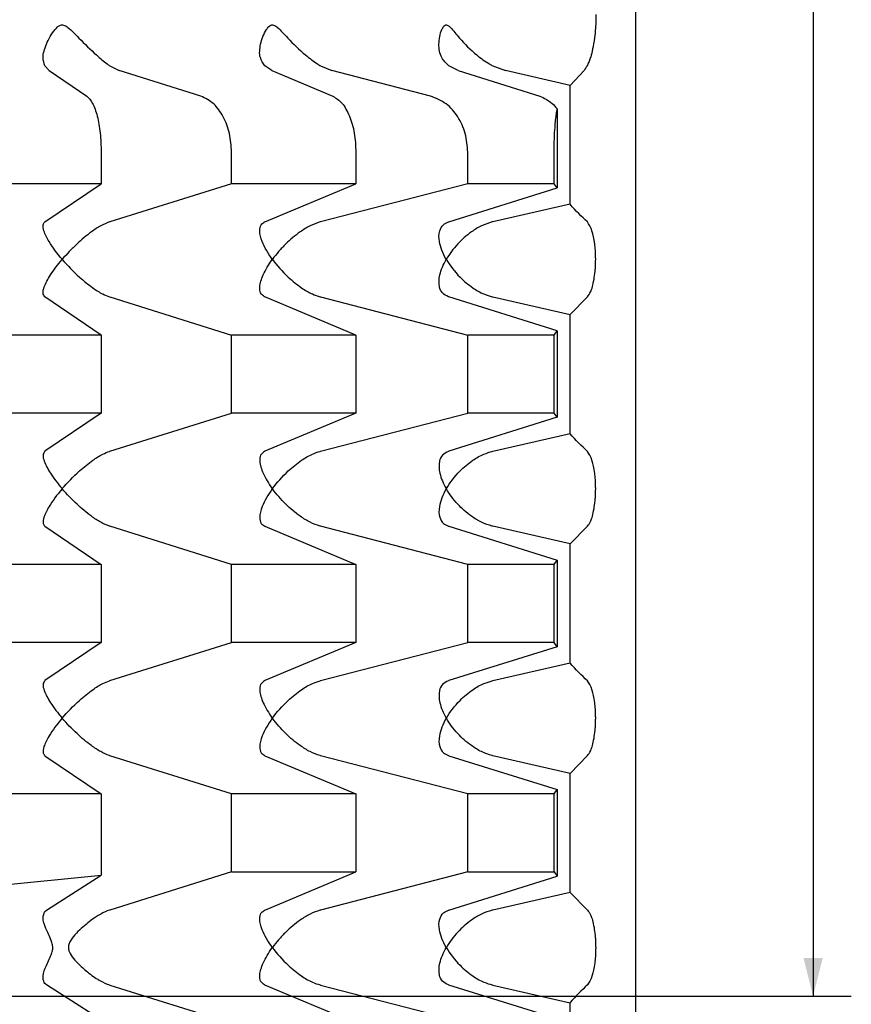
# Model space of a CAD drawing. Header units: millimetres. Extents: x 8 to 834, y 8 to 586.
# Tile 16 of 20: x 603 to 647, y 252 to 303. Entities that reach past the tile are written whole.
import ezdxf

# ---------------------------------------------------------------- set-up
doc = ezdxf.new("R2010")
doc.units = ezdxf.units.MM
doc.layers.add('DIMENSIONS', color=2, linetype='Continuous')
doc.layers.add('OUTLINE', color=7, linetype='Continuous', lineweight=25)
doc.styles.add('SLDTEXTSTYLE0', font='TXT', dxfattribs={"width": 0.75})
doc.dimstyles.new('SLDDIMSTYLE2', dxfattribs={"dimtxt": 3.5, "dimasz": 2, "dimexe": 0, "dimexo": 0.0625, "dimgap": 0.875, "dimtad": 1, "dimrnd": 1e-09, "dimzin": 12, "dimdsep": 46, "dimtxsty": 'SLDTEXTSTYLE0', "dimsah": 1, "dimcen": 0.09, "dimadec": 0, "dimazin": 3, "dimtfac": 1, "dimtofl": 0, "dimtmove": 0, "dimatfit": 3, "dimfxl": 0, "dimfrac": 2, "dimtolj": 1, "dimtzin": 12, "dimarcsym": 0})

# ---------------------------------------------------------------- blocks, each defined once
blk = doc.blocks.new('_D_111')
at = {"layer": 'DIMENSIONS'}
for p, q in [((636.662, 407.068), (646.929, 407.068)), ((644.929, 407.068), (644.929, 252.118)), ((582.832, 252.118), (646.929, 252.118))]:
    blk.add_line(p, q, dxfattribs=at)
for points in [[(644.929, 407.068), (644.429, 405.068), (645.429, 405.068)], [(644.929, 252.118), (645.429, 254.118), (644.429, 254.118)]]:
    blk.add_solid(points, dxfattribs=at)
at = {"layer": 'DIMENSIONS', "insert": (640.417, 322.481), "char_height": 3.5, "attachment_point": 1, "rotation": 90, "style": 'SLDTEXTSTYLE0'}
blk.add_mtext('154,95', dxfattribs=at)

msp = doc.modelspace()

# ---------------------------------------------------------------- linework, layer by layer
at = {"layer": 'OUTLINE'}
for p, q in [((635.66249, 180.11771), (635.66249, 407.06771)), ((604.9844, 300.54306), (604.76037, 300.79195)), ((604.9844, 300.54306), (606.95898, 299.20449)), ((608.14878, 300.79195), (608.63386, 300.54306)), ((612.90953, 299.20449), (608.63386, 300.54306)), ((616.62466, 300.54306), (616.26219, 300.79195)), ((616.62466, 300.54306), (619.8196, 299.20449)), ((619.16981, 300.79195), (619.75631, 300.54306)), ((624.92583, 299.20449), (619.75631, 300.54306)), ((626.36542, 300.54306), (625.88034, 300.79195)), ((626.36542, 300.54306), (630.64109, 299.20449)), ((628.1801, 300.79195), (628.84238, 300.54306)), ((632.21954, 299.76907), (628.84238, 300.54306)), ((632.21954, 299.76907), (632.95503, 300.54306)), ((632.21954, 293.55573), (632.21954, 299.76907)), ((631.54914, 298.5385), (631.54914, 294.40502)), ((607.70281, 296.27004), (607.70281, 294.6254)), ((614.52018, 294.6254), (614.52018, 296.27004)), ((621.02314, 296.27004), (621.02314, 294.6254)), ((626.87319, 294.6254), (626.87319, 296.27004)), ((631.38927, 294.6254), (631.38927, 296.27004)), ((607.70281, 294.6254), (600.35963, 294.6254)), ((604.76037, 292.63012), (607.70281, 294.6254)), ((614.52018, 294.6254), (608.14878, 292.63012)), ((621.02314, 294.6254), (614.52018, 294.6254)), ((616.26219, 292.63012), (621.02314, 294.6254)), ((626.87319, 294.6254), (619.16981, 292.63012)), ((631.38927, 294.6254), (626.87319, 294.6254)), ((631.54914, 294.40502), (631.38927, 294.6254)), ((625.88034, 292.63012), (631.54914, 294.40502)), ((632.21954, 293.55573), (628.1801, 292.63012)), ((604.75154, 292.62401), (604.76037, 292.63012)), ((608.14878, 292.63012), (608.12905, 292.62401)), ((616.24775, 292.62401), (616.26219, 292.63012)), ((619.16981, 292.63012), (619.14602, 292.62401)), ((625.86093, 292.62401), (625.88034, 292.63012)), ((628.1801, 292.63012), (628.1533, 292.62401)), ((604.76037, 288.70531), (604.75154, 288.71142)), ((607.70281, 286.71003), (604.76037, 288.70531)), ((608.12905, 288.71142), (608.14878, 288.70531)), ((608.14878, 288.70531), (614.52018, 286.71003)), ((616.26219, 288.70531), (616.24775, 288.71142)), ((621.02314, 286.71003), (616.26219, 288.70531)), ((619.14602, 288.71142), (619.16981, 288.70531)), ((619.16981, 288.70531), (626.87319, 286.71003)), ((625.88034, 288.70531), (625.86093, 288.71142)), ((631.54914, 286.93041), (625.88034, 288.70531)), ((628.1533, 288.71142), (628.1801, 288.70531)), ((628.1801, 288.70531), (632.21954, 287.7797)), ((632.21954, 287.7797), (633.13101, 288.71142)), ((632.21954, 281.55573), (632.21954, 287.7797)), ((631.38927, 286.71003), (631.54914, 286.93041)), ((631.54914, 286.93041), (631.54914, 282.40502)), ((607.70281, 286.71003), (600.35963, 286.71003)), ((607.70281, 286.71003), (607.70281, 282.6254)), ((614.52018, 282.6254), (614.52018, 286.71003)), ((621.02314, 286.71003), (614.52018, 286.71003)), ((621.02314, 286.71003), (621.02314, 282.6254)), ((626.87319, 282.6254), (626.87319, 286.71003)), ((631.38927, 286.71003), (626.87319, 286.71003)), ((631.38927, 282.6254), (631.38927, 286.71003)), ((607.70281, 282.6254), (600.35963, 282.6254)), ((607.70281, 282.6254), (604.76037, 280.63012)), ((608.14878, 280.63012), (614.52018, 282.6254)), ((621.02314, 282.6254), (614.52018, 282.6254)), ((621.02314, 282.6254), (616.26219, 280.63012)), ((619.16981, 280.63012), (626.87319, 282.6254)), ((631.54914, 282.40502), (625.88034, 280.63012)), ((631.38927, 282.6254), (626.87319, 282.6254)), ((631.54914, 282.40502), (631.38927, 282.6254)), ((628.1801, 280.63012), (632.21954, 281.55573)), ((604.76037, 280.63012), (604.75154, 280.62401)), ((608.12905, 280.62401), (608.14878, 280.63012)), ((616.26219, 280.63012), (616.24775, 280.62401)), ((619.14602, 280.62401), (619.16981, 280.63012)), ((625.88034, 280.63012), (625.86093, 280.62401)), ((628.1533, 280.62401), (628.1801, 280.63012)), ((604.75154, 276.71142), (604.76037, 276.70531)), ((604.76037, 276.70531), (607.70281, 274.71002)), ((608.14878, 276.70531), (608.12905, 276.71142)), ((614.52018, 274.71002), (608.14878, 276.70531)), ((616.24775, 276.71142), (616.26219, 276.70531)), ((616.26219, 276.70531), (621.02314, 274.71002)), ((619.16981, 276.70531), (619.14602, 276.71142)), ((626.87319, 274.71002), (619.16981, 276.70531)), ((625.86093, 276.71142), (625.88034, 276.70531)), ((625.88034, 276.70531), (631.54914, 274.9304)), ((628.1801, 276.70531), (628.1533, 276.71142)), ((632.21954, 275.7797), (628.1801, 276.70531)), ((632.21954, 275.7797), (633.13101, 276.71142)), ((632.21954, 269.55573), (632.21954, 275.7797)), ((607.70281, 274.71002), (600.35963, 274.71002)), ((607.70281, 274.71002), (607.70281, 270.62541)), ((621.02314, 274.71002), (614.52018, 274.71002)), ((614.52018, 270.62541), (614.52018, 274.71002)), ((621.02314, 274.71002), (621.02314, 270.62541)), ((626.87319, 270.62541), (626.87319, 274.71002)), ((631.38927, 274.71002), (626.87319, 274.71002)), ((631.38927, 274.71002), (631.54914, 274.9304)), ((631.38927, 270.62541), (631.38927, 274.71002)), ((631.54914, 274.9304), (631.54914, 270.40503)), ((607.70281, 270.62541), (600.35963, 270.62541)), ((607.70281, 270.62541), (604.76037, 268.63012)), ((608.14878, 268.63012), (614.52018, 270.62541)), ((621.02314, 270.62541), (614.52018, 270.62541)), ((621.02314, 270.62541), (616.26219, 268.63012)), ((619.16981, 268.63012), (626.87319, 270.62541)), ((631.38927, 270.62541), (626.87319, 270.62541)), ((631.54914, 270.40503), (631.38927, 270.62541)), ((631.54914, 270.40503), (625.88034, 268.63012)), ((628.1801, 268.63012), (632.21954, 269.55573)), ((604.76037, 268.63012), (604.75154, 268.62401)), ((608.12905, 268.62401), (608.14878, 268.63012)), ((616.26219, 268.63012), (616.24775, 268.62401)), ((619.14602, 268.62401), (619.16981, 268.63012)), ((625.88034, 268.63012), (625.86093, 268.62401)), ((628.1533, 268.62401), (628.1801, 268.63012)), ((604.75154, 264.71142), (604.76037, 264.70531)), ((604.76037, 264.70531), (607.70281, 262.71002)), ((608.14878, 264.70531), (608.12905, 264.71142)), ((614.52018, 262.71002), (608.14878, 264.70531)), ((616.24775, 264.71142), (616.26219, 264.70531)), ((616.26219, 264.70531), (621.02314, 262.71002)), ((619.16981, 264.70531), (619.14602, 264.71142)), ((626.87319, 262.71002), (619.16981, 264.70531)), ((625.86093, 264.71142), (625.88034, 264.70531)), ((625.88034, 264.70531), (631.54914, 262.93041)), ((628.1801, 264.70531), (628.1533, 264.71142)), ((632.21954, 263.7797), (628.1801, 264.70531)), ((632.21954, 263.7797), (633.13101, 264.71142)), ((632.21954, 257.55573), (632.21954, 263.7797)), ((607.70281, 262.71002), (600.35963, 262.71002)), ((607.70281, 262.71002), (607.70281, 258.45461)), ((621.02314, 262.71002), (614.52018, 262.71002)), ((614.52018, 258.6254), (614.52018, 262.71002)), ((621.02314, 262.71002), (621.02314, 258.6254)), ((631.38927, 262.71002), (626.87319, 262.71002)), ((626.87319, 258.6254), (626.87319, 262.71002)), ((631.38927, 262.71002), (631.54914, 262.93041)), ((631.38927, 258.6254), (631.38927, 262.71002)), ((631.54914, 262.93041), (631.54914, 258.40502)), ((614.52018, 258.6254), (608.14878, 256.63012)), ((614.52018, 258.6254), (621.02314, 258.6254)), ((616.26219, 256.63012), (621.02314, 258.6254)), ((626.87319, 258.6254), (619.16981, 256.63012)), ((626.87319, 258.6254), (631.38927, 258.6254)), ((631.38927, 258.6254), (631.54914, 258.40502)), ((600.35963, 257.71789), (607.70281, 258.45461)), ((604.83912, 256.62401), (607.70281, 258.45461)), ((625.88034, 256.63012), (631.54914, 258.40502)), ((632.21954, 257.55573), (628.1801, 256.63012)), ((632.21954, 257.55573), (633.13101, 256.62401)), ((604.76037, 256.55674), (604.83912, 256.62401)), ((608.14878, 256.63012), (608.12905, 256.62401)), ((616.24775, 256.62401), (616.26219, 256.63012)), ((619.16981, 256.63012), (619.14602, 256.62401)), ((625.86093, 256.62401), (625.88034, 256.63012)), ((628.1801, 256.63012), (628.1533, 256.62401)), ((604.83912, 252.71142), (604.76037, 252.77869)), ((607.70281, 250.88082), (604.83912, 252.71142)), ((608.12905, 252.71142), (608.14878, 252.70531)), ((608.14878, 252.70531), (614.52018, 250.71002)), ((616.26219, 252.70531), (616.24775, 252.71142)), ((621.02314, 250.71002), (616.26219, 252.70531)), ((619.14602, 252.71142), (619.16981, 252.70531)), ((619.16981, 252.70531), (626.87319, 250.71002)), ((625.88034, 252.70531), (625.86093, 252.71142)), ((631.54914, 250.9304), (625.88034, 252.70531)), ((628.1533, 252.71142), (628.1801, 252.70531)), ((628.1801, 252.70531), (632.21954, 251.7797)), ((632.21954, 245.55573), (632.21954, 251.7797))]:
    msp.add_line(p, q, dxfattribs=at)
for points, knots in [([(633.57611, 303.4775), (633.57486, 303.36292), (633.57205, 303.10442), (633.5456, 302.66239), (633.46075, 301.88752), (633.25833, 301.00949), (633.07079, 300.72109), (632.95503, 300.54306)], [0, 0, 0, 0, 0.042423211, 0.095714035, 0.193193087, 0.501974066, 1, 1, 1, 1]), ([(604.76037, 300.79195), (604.71273, 300.92894), (604.60315, 301.24405), (604.81489, 301.92535), (605.12437, 302.51656), (605.42109, 302.83449), (605.55411, 302.91958), (605.67685, 302.93941), (605.81403, 302.90328), (606.11632, 302.69465), (606.63956, 302.12431), (607.3448, 301.44185), (607.89337, 300.98184), (608.10441, 300.82494), (608.14878, 300.79195)], [0, 0, 0, 0, 0.11647798, 0.26792986, 0.42416762, 0.45923904, 0.48447681, 0.50244283, 0.52041823, 0.55164107, 0.66752635, 0.85242425, 0.96897397, 1, 1, 1, 1]), ([(616.26219, 300.79195), (616.16746, 300.92893), (615.94957, 301.24404), (616.00683, 301.92532), (616.21619, 302.51652), (616.45322, 302.83447), (616.56348, 302.91957), (616.66798, 302.93941), (616.78722, 302.90328), (617.05648, 302.69469), (617.5473, 302.12437), (618.25849, 301.44191), (618.8645, 300.98187), (619.11676, 300.82495), (619.16981, 300.79195)], [0, 0, 0, 0, 0.116473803, 0.267923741, 0.424160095, 0.459233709, 0.484474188, 0.502440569, 0.520416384, 0.55163657, 0.667508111, 0.852412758, 0.968965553, 1, 1, 1, 1]), ([(625.88034, 300.79195), (625.74268, 300.92892), (625.42601, 301.24401), (625.32629, 301.92527), (625.42636, 302.51646), (625.59334, 302.83443), (625.67601, 302.91956), (625.7577, 302.93941), (625.85381, 302.9033), (626.07826, 302.69476), (626.51517, 302.12448), (627.2012, 301.44202), (627.8382, 300.98191), (628.12068, 300.82496), (628.1801, 300.79195)], [0, 0, 0, 0, 0.11646619, 0.26791284, 0.42414532, 0.45922413, 0.48446905, 0.50243577, 0.52041177, 0.55162803, 0.66747367, 0.85239111, 0.96894762, 1, 1, 1, 1]), ([(606.95898, 299.20449), (607.06069, 299.10138), (607.26426, 298.89502), (607.50513, 298.1951), (607.67088, 297.29551), (607.69215, 296.61236), (607.70281, 296.27004)], [0, 0, 0, 0, 0.25057982, 0.50147889, 0.75019345, 1, 1, 1, 1]), ([(614.52018, 296.27004), (614.49816, 296.60452), (614.45412, 297.27346), (614.10978, 298.15904), (613.59306, 298.87802), (613.14347, 299.09275), (612.90953, 299.20449)], [0, 0, 0, 0, 0.24413436, 0.48827158, 0.73372705, 1, 1, 1, 1]), ([(619.8196, 299.20449), (619.98418, 299.10138), (620.31355, 298.89502), (620.7033, 298.19511), (620.97148, 297.29551), (621.0059, 296.61236), (621.02314, 296.27004)], [0, 0, 0, 0, 0.25057925, 0.50147869, 0.7501933, 1, 1, 1, 1]), ([(626.87319, 296.27004), (626.84657, 296.60452), (626.79332, 297.27346), (626.377, 298.15904), (625.75226, 298.87802), (625.20868, 299.09275), (624.92583, 299.20449)], [0, 0, 0, 0, 0.24413434, 0.48827093, 0.73372667, 1, 1, 1, 1]), ([(630.64109, 299.20449), (630.86286, 299.10478), (631.1925, 298.95657), (631.46122, 298.64157), (631.54914, 298.5385)], [0, 0, 0, 0, 0.672787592, 1, 1, 1, 1]), ([(631.38927, 296.27004), (631.39188, 296.50809), (631.39706, 296.98241), (631.43914, 297.69754), (631.49264, 298.20254), (631.53517, 298.45538), (631.54914, 298.5385)], [0, 0, 0, 0, 0.23192305, 0.462126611, 0.823176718, 1, 1, 1, 1]), ([(633.13101, 292.62401), (632.82945, 292.90983), (632.52545, 293.19795), (632.22197, 293.55289), (632.21954, 293.55573)], [0, 0, 0, 0, 0.99202133, 1, 1, 1, 1]), ([(605.66249, 290.66771), (605.66068, 290.66984), (605.39239, 290.98459), (604.9965, 291.51883), (604.69718, 292.12667), (604.63304, 292.47826), (604.71659, 292.58103), (604.75154, 292.62401)], [0, 0, 0, 0, 0.00266183, 0.39434072, 0.6602587, 0.85790153, 1, 1, 1, 1]), ([(608.12905, 292.62401), (607.98111, 292.56484), (607.68619, 292.44688), (607.0893, 292.0473), (606.52769, 291.57548), (606.02864, 291.08055), (605.78096, 290.80657), (605.6643, 290.66984), (605.66249, 290.66771)], [0, 0, 0, 0, 0.18305035, 0.36491144, 0.65750485, 0.82891583, 0.99734156, 1, 1, 1, 1]), ([(616.65598, 290.66771), (616.65442, 290.66984), (616.4243, 290.98456), (616.11331, 291.51884), (615.9641, 292.12667), (616.02579, 292.47826), (616.18229, 292.58103), (616.24775, 292.62401)], [0, 0, 0, 0, 0.00266203, 0.3943404, 0.66025886, 0.85790186, 1, 1, 1, 1]), ([(619.14602, 292.62401), (618.97367, 292.56484), (618.63009, 292.44688), (617.99845, 292.0473), (617.44166, 291.57548), (616.97687, 291.08055), (616.75769, 290.80657), (616.65753, 290.66984), (616.65598, 290.66771)], [0, 0, 0, 0, 0.18305061, 0.36491175, 0.65750501, 0.82891573, 0.99734151, 1, 1, 1, 1]), ([(625.74859, 290.66771), (625.74736, 290.66984), (625.56548, 290.9846), (625.35297, 291.51883), (625.36039, 292.12667), (625.54521, 292.47826), (625.76782, 292.58103), (625.86093, 292.62401)], [0, 0, 0, 0, 0.002661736, 0.394340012, 0.660258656, 0.857901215, 1, 1, 1, 1]), ([(628.1533, 292.62401), (627.96407, 292.56484), (627.58683, 292.44688), (626.94807, 292.0473), (626.42041, 291.57548), (626.01024, 291.08054), (625.82905, 290.80659), (625.74982, 290.66984), (625.74859, 290.66771)], [0, 0, 0, 0, 0.18305015, 0.36491179, 0.65750501, 0.828916, 0.99734191, 1, 1, 1, 1]), ([(633.13101, 288.71142), (633.19005, 288.77893), (633.30769, 288.91347), (633.44301, 289.40116), (633.52135, 289.92092), (633.54846, 290.24309), (633.55939, 290.47124), (633.56183, 290.70115), (633.55716, 290.92564), (633.54105, 291.20916), (633.48557, 291.71345), (633.34611, 292.31714), (633.21537, 292.50366), (633.13101, 292.62401)], [0, 0, 0, 0, 0.18330901, 0.36528112, 0.43460558, 0.45987779, 0.48537382, 0.50322436, 0.52107564, 0.54649261, 0.59290428, 0.73732256, 1, 1, 1, 1]), ([(604.75154, 288.71142), (604.71036, 288.77058), (604.62827, 288.88852), (604.72774, 289.28825), (605.04182, 289.88146), (605.42799, 290.39268), (605.66068, 290.66559), (605.66249, 290.66771)], [0, 0, 0, 0, 0.18321774, 0.36524473, 0.65810553, 0.9973391, 1, 1, 1, 1]), ([(605.66249, 290.66771), (605.6643, 290.66559), (605.93293, 290.35083), (606.44856, 289.8166), (607.19621, 289.20876), (607.74656, 288.85717), (608.01625, 288.7544), (608.12905, 288.71142)], [0, 0, 0, 0, 0.00266101, 0.39434006, 0.66025851, 0.85790191, 1, 1, 1, 1]), ([(616.24775, 288.71142), (616.16701, 288.77058), (616.00606, 288.88852), (615.97196, 289.28826), (616.14737, 289.88145), (616.45483, 290.3927), (616.65442, 290.66559), (616.65598, 290.66771)], [0, 0, 0, 0, 0.183217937, 0.365244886, 0.658105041, 0.997338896, 1, 1, 1, 1]), ([(616.65598, 290.66771), (616.65753, 290.66559), (616.88817, 290.35084), (617.35933, 289.8166), (618.10855, 289.20876), (618.69753, 288.85717), (619.01376, 288.7544), (619.14602, 288.71142)], [0, 0, 0, 0, 0.00266106, 0.39434005, 0.66025833, 0.85790197, 1, 1, 1, 1]), ([(625.86093, 288.71142), (625.74416, 288.77058), (625.51138, 288.88852), (625.34519, 289.28825), (625.37427, 289.88147), (625.58961, 290.39267), (625.74736, 290.66559), (625.74859, 290.66771)], [0, 0, 0, 0, 0.18321827, 0.36524568, 0.65810577, 0.99733919, 1, 1, 1, 1]), ([(625.74859, 290.66771), (625.74982, 290.66559), (625.93226, 290.35079), (626.33853, 289.81662), (627.05651, 289.20875), (627.6584, 288.85717), (628.00735, 288.7544), (628.1533, 288.71142)], [0, 0, 0, 0, 0.00266065, 0.39434041, 0.66025791, 0.8579019, 1, 1, 1, 1]), ([(633.13101, 280.62401), (632.82944, 280.90979), (632.52545, 281.19787), (632.22197, 281.5529), (632.21954, 281.55573)], [0, 0, 0, 0, 0.99202132, 1, 1, 1, 1]), ([(604.75154, 280.62401), (604.71036, 280.56484), (604.62828, 280.44688), (604.72769, 280.0473), (604.9774, 279.57546), (605.32431, 279.08058), (605.54411, 278.80651), (605.66068, 278.66984), (605.66249, 278.66772)], [0, 0, 0, 0, 0.18305065, 0.36491164, 0.65750571, 0.82891559, 0.99734192, 1, 1, 1, 1]), ([(605.66249, 278.66772), (605.6643, 278.66984), (605.93297, 278.98455), (606.44854, 279.51885), (607.19621, 280.12667), (607.74656, 280.47827), (608.01625, 280.58103), (608.12905, 280.62401)], [0, 0, 0, 0, 0.002660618, 0.394340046, 0.660258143, 0.857902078, 1, 1, 1, 1]), ([(616.24775, 280.62401), (616.16701, 280.56484), (616.00606, 280.44688), (615.97194, 280.04731), (616.11135, 279.57546), (616.37249, 279.08058), (616.55444, 278.8065), (616.65442, 278.66984), (616.65598, 278.66772)], [0, 0, 0, 0, 0.18305083, 0.36491175, 0.65750515, 0.82891576, 0.99734172, 1, 1, 1, 1]), ([(616.65598, 278.66772), (616.65753, 278.66984), (616.88821, 278.98454), (617.35931, 279.51885), (618.10855, 280.12667), (618.69753, 280.47827), (619.01376, 280.58103), (619.14602, 280.62401)], [0, 0, 0, 0, 0.00266067, 0.39434003, 0.66025796, 0.85790215, 1, 1, 1, 1]), ([(625.86093, 280.62401), (625.74416, 280.56484), (625.51138, 280.44688), (625.3452, 280.04731), (625.36822, 279.57546), (625.53218, 279.08057), (625.66834, 278.80651), (625.74736, 278.66984), (625.74859, 278.66772)], [0, 0, 0, 0, 0.18305115, 0.36491253, 0.65750584, 0.82891587, 0.99734201, 1, 1, 1, 1]), ([(625.74859, 278.66772), (625.74982, 278.66984), (625.93229, 278.98459), (626.33852, 279.51883), (627.05652, 280.12667), (627.6584, 280.47826), (628.00735, 280.58103), (628.1533, 280.62401)], [0, 0, 0, 0, 0.00266026, 0.3943404, 0.66025755, 0.85790207, 1, 1, 1, 1]), ([(633.13101, 276.71142), (633.19005, 276.77893), (633.30769, 276.91347), (633.44301, 277.40116), (633.52135, 277.92092), (633.54846, 278.24309), (633.55939, 278.47124), (633.56183, 278.70115), (633.55716, 278.92564), (633.54105, 279.20916), (633.48557, 279.71345), (633.34611, 280.31714), (633.21537, 280.50366), (633.13101, 280.62401)], [0, 0, 0, 0, 0.18330899, 0.36528116, 0.43460544, 0.45987778, 0.48537395, 0.50322432, 0.5210756, 0.54649272, 0.59290428, 0.7373225, 1, 1, 1, 1]), ([(605.66249, 278.66772), (605.66068, 278.66559), (605.39239, 278.35084), (604.9965, 277.8166), (604.69718, 277.20876), (604.63304, 276.85717), (604.71659, 276.7544), (604.75154, 276.71142)], [0, 0, 0, 0, 0.00266183, 0.39434109, 0.66025872, 0.85790154, 1, 1, 1, 1]), ([(608.12905, 276.71142), (607.98112, 276.77058), (607.68622, 276.88853), (607.08913, 277.28825), (606.38315, 277.88149), (605.89721, 278.3926), (605.6643, 278.66559), (605.66249, 278.66772)], [0, 0, 0, 0, 0.18321767, 0.36524481, 0.65810502, 0.99733913, 1, 1, 1, 1]), ([(616.65598, 278.66772), (616.65442, 278.66559), (616.42429, 278.35086), (616.11331, 277.81659), (615.9641, 277.20876), (616.02579, 276.85717), (616.18229, 276.7544), (616.24775, 276.71142)], [0, 0, 0, 0, 0.002662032, 0.394340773, 0.660258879, 0.857901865, 1, 1, 1, 1]), ([(619.14602, 276.71142), (618.97368, 276.77058), (618.63012, 276.88853), (617.99829, 277.28825), (617.29837, 277.88149), (616.85751, 278.39261), (616.65753, 278.66559), (616.65598, 278.66772)], [0, 0, 0, 0, 0.18321793, 0.36524513, 0.6581052, 0.99733908, 1, 1, 1, 1]), ([(625.74859, 278.66772), (625.74736, 278.66559), (625.56548, 278.35083), (625.35297, 277.8166), (625.36039, 277.20876), (625.54521, 276.85717), (625.76782, 276.7544), (625.86093, 276.71142)], [0, 0, 0, 0, 0.00266174, 0.39434038, 0.66025867, 0.85790122, 1, 1, 1, 1]), ([(628.1533, 276.71142), (627.96408, 276.77058), (627.58687, 276.88853), (626.9479, 277.28825), (626.28469, 277.88151), (625.90801, 278.39256), (625.74982, 278.66559), (625.74859, 278.66772)], [0, 0, 0, 0, 0.183217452, 0.365245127, 0.65810512, 0.997339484, 1, 1, 1, 1]), ([(633.13101, 268.62401), (632.82944, 268.90979), (632.52545, 269.19787), (632.22197, 269.55289), (632.21954, 269.55573)], [0, 0, 0, 0, 0.99202132, 1, 1, 1, 1]), ([(604.75154, 268.62401), (604.71036, 268.56484), (604.62828, 268.44688), (604.72769, 268.0473), (604.97741, 267.57547), (605.3243, 267.08056), (605.54415, 266.80655), (605.66068, 266.66984), (605.66249, 266.66771)], [0, 0, 0, 0, 0.183050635, 0.364911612, 0.657504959, 0.828915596, 0.997341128, 1, 1, 1, 1]), ([(605.66249, 266.66771), (605.6643, 266.66984), (605.93289, 266.98464), (606.44857, 267.51882), (607.19621, 268.12668), (607.74656, 268.47826), (608.01625, 268.58103), (608.12905, 268.62401)], [0, 0, 0, 0, 0.002661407, 0.394340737, 0.660258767, 0.857902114, 1, 1, 1, 1]), ([(616.24775, 268.62401), (616.16701, 268.56484), (616.00607, 268.44688), (615.97193, 268.0473), (616.11136, 267.57547), (616.37248, 267.08056), (616.55447, 266.80654), (616.65442, 266.66984), (616.65598, 266.66771)], [0, 0, 0, 0, 0.18305081, 0.36491173, 0.6575044, 0.82891577, 0.99734093, 1, 1, 1, 1]), ([(616.65598, 266.66771), (616.65753, 266.66984), (616.88814, 266.98463), (617.35934, 267.51882), (618.10855, 268.12668), (618.69753, 268.47826), (619.01376, 268.58103), (619.14602, 268.62401)], [0, 0, 0, 0, 0.00266145, 0.39434073, 0.66025859, 0.85790218, 1, 1, 1, 1]), ([(625.86093, 268.62401), (625.74416, 268.56484), (625.51138, 268.44688), (625.3452, 268.0473), (625.36823, 267.57547), (625.53217, 267.08055), (625.66836, 266.80655), (625.74736, 266.66984), (625.74859, 266.66771)], [0, 0, 0, 0, 0.183051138, 0.364912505, 0.657505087, 0.828915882, 0.997341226, 1, 1, 1, 1]), ([(625.74859, 266.66771), (625.74982, 266.66984), (625.93223, 266.98468), (626.33853, 267.5188), (627.05651, 268.12668), (627.6584, 268.47826), (628.00735, 268.58103), (628.1533, 268.62401)], [0, 0, 0, 0, 0.00266105, 0.39434109, 0.66025817, 0.85790211, 1, 1, 1, 1]), ([(633.13101, 264.71142), (633.19005, 264.77893), (633.30769, 264.91347), (633.44301, 265.40116), (633.52135, 265.92092), (633.54846, 266.2431), (633.55939, 266.47124), (633.56183, 266.70115), (633.55716, 266.92564), (633.54105, 267.20916), (633.48557, 267.71345), (633.34611, 268.31715), (633.21537, 268.50366), (633.13101, 268.62401)], [0, 0, 0, 0, 0.18330905, 0.36528114, 0.4346056, 0.45987794, 0.48537382, 0.50322452, 0.52107548, 0.5464926, 0.59290416, 0.73732253, 1, 1, 1, 1]), ([(605.66249, 266.66771), (605.66068, 266.66559), (605.39231, 266.35093), (604.99653, 265.81657), (604.69718, 265.20876), (604.63304, 264.85716), (604.71659, 264.7544), (604.75154, 264.71142)], [0, 0, 0, 0, 0.00266104, 0.3943404, 0.66025809, 0.85790151, 1, 1, 1, 1]), ([(608.12905, 264.71142), (607.98112, 264.77058), (607.68622, 264.88852), (607.08913, 265.28825), (606.38313, 265.88147), (605.89728, 266.39268), (605.6643, 266.66559), (605.66249, 266.66771)], [0, 0, 0, 0, 0.183217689, 0.365244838, 0.65810578, 0.997339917, 1, 1, 1, 1]), ([(616.65598, 266.66771), (616.65442, 266.66559), (616.42423, 266.35096), (616.11334, 265.81656), (615.9641, 265.20877), (616.02579, 264.85716), (616.18229, 264.7544), (616.24775, 264.71142)], [0, 0, 0, 0, 0.00266124, 0.39434008, 0.66025825, 0.85790183, 1, 1, 1, 1]), ([(619.14602, 264.71142), (618.97368, 264.77058), (618.63012, 264.88852), (617.99829, 265.28825), (617.29835, 265.88146), (616.85757, 266.39268), (616.65753, 266.66559), (616.65598, 266.66771)], [0, 0, 0, 0, 0.18321795, 0.36524516, 0.65810596, 0.99733987, 1, 1, 1, 1]), ([(625.74859, 266.66771), (625.74736, 266.66559), (625.56543, 266.35092), (625.35298, 265.81657), (625.36038, 265.20877), (625.54521, 264.85716), (625.76782, 264.7544), (625.86093, 264.71142)], [0, 0, 0, 0, 0.002660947, 0.394339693, 0.660258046, 0.857901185, 1, 1, 1, 1]), ([(628.1533, 264.71142), (627.96408, 264.77058), (627.58687, 264.88852), (626.9479, 265.28825), (626.28467, 265.88148), (625.90805, 266.39264), (625.74982, 266.66559), (625.74859, 266.66771)], [0, 0, 0, 0, 0.183217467, 0.365245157, 0.658105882, 0.997340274, 1, 1, 1, 1]), ([(604.76037, 252.77869), (604.71523, 252.86834), (604.61383, 253.06968), (604.75197, 253.58112), (604.98775, 254.04946), (605.1384, 254.42306), (605.17794, 254.6272), (605.16081, 254.83803), (605.02555, 255.21567), (604.77807, 255.68947), (604.60939, 256.23302), (604.71292, 256.455), (604.76037, 256.55674)], [0, 0, 0, 0, 0.11831463, 0.26570717, 0.41668174, 0.4621865, 0.49331955, 0.52469115, 0.56931228, 0.71322094, 0.86855266, 1, 1, 1, 1]), ([(608.12905, 256.62401), (607.98177, 256.56656), (607.79237, 256.49268), (607.58458, 256.36708), (607.53838, 256.33915)], [0, 0, 0, 0, 0.7776456, 1, 1, 1, 1]), ([(616.65598, 254.66772), (616.65442, 254.66984), (616.42423, 254.98447), (616.11334, 255.51887), (615.9641, 256.12667), (616.02579, 256.47827), (616.18229, 256.58103), (616.24775, 256.62401)], [0, 0, 0, 0, 0.002661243, 0.394340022, 0.660258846, 0.857901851, 1, 1, 1, 1]), ([(619.14602, 256.62401), (618.97367, 256.56484), (618.63009, 256.44688), (617.99845, 256.0473), (617.44167, 255.57547), (616.97686, 255.08057), (616.75772, 254.80653), (616.65753, 254.66984), (616.65598, 254.66772)], [0, 0, 0, 0, 0.18305083, 0.36491202, 0.6575057, 0.8289157, 0.99734229, 1, 1, 1, 1]), ([(625.74859, 254.66772), (625.74736, 254.66984), (625.56543, 254.98451), (625.35298, 255.51886), (625.36038, 256.12667), (625.54521, 256.47827), (625.76782, 256.58103), (625.86093, 256.62401)], [0, 0, 0, 0, 0.002660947, 0.394339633, 0.660258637, 0.857901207, 1, 1, 1, 1]), ([(628.1533, 256.62401), (627.96407, 256.56484), (627.58683, 256.44688), (626.94806, 256.0473), (626.42042, 255.57547), (626.01023, 255.08056), (625.82907, 254.80655), (625.74982, 254.66984), (625.74859, 254.66772)], [0, 0, 0, 0, 0.18305038, 0.36491206, 0.6575057, 0.82891596, 0.9973427, 1, 1, 1, 1]), ([(633.13101, 256.62401), (633.19005, 256.5565), (633.30769, 256.42196), (633.44301, 255.93427), (633.52135, 255.41451), (633.54846, 255.09233), (633.55939, 254.86419), (633.56183, 254.63428), (633.55716, 254.40979), (633.54105, 254.12627), (633.48557, 253.62198), (633.34611, 253.01828), (633.21537, 252.83177), (633.13101, 252.71142)], [0, 0, 0, 0, 0.18330905, 0.36528114, 0.4346056, 0.45987794, 0.48537382, 0.50322419, 0.52107548, 0.54649259, 0.59290416, 0.73732253, 1, 1, 1, 1]), ([(607.53838, 256.33915), (607.47304, 256.2975), (607.17341, 256.10651), (606.64105, 255.66569), (606.16106, 255.18805), (605.99357, 254.79703), (605.98037, 254.61843), (606.04721, 254.37369), (606.34182, 253.96073), (606.86262, 253.46798), (607.32474, 253.12825), (607.53357, 252.99925), (607.53838, 252.99628)], [0, 0, 0, 0, 0.05247255, 0.24059629, 0.43360545, 0.47531032, 0.51007972, 0.54478272, 0.63471087, 0.83146338, 0.99611426, 1, 1, 1, 1]), ([(616.24775, 252.71142), (616.16701, 252.77058), (616.00606, 252.88852), (615.97196, 253.28825), (616.14736, 253.88147), (616.45486, 254.39266), (616.65442, 254.66559), (616.65598, 254.66772)], [0, 0, 0, 0, 0.18321793, 0.365244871, 0.658104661, 0.997338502, 1, 1, 1, 1]), ([(616.65598, 254.66772), (616.65753, 254.66559), (616.88814, 254.3508), (617.35934, 253.81661), (618.10855, 253.20875), (618.69753, 252.85717), (619.01376, 252.7544), (619.14602, 252.71142)], [0, 0, 0, 0, 0.00266145, 0.39434073, 0.66025859, 0.85790218, 1, 1, 1, 1]), ([(625.86093, 252.71142), (625.74416, 252.77058), (625.51138, 252.88853), (625.34519, 253.28825), (625.37426, 253.88148), (625.58964, 254.39263), (625.74736, 254.66559), (625.74859, 254.66772)], [0, 0, 0, 0, 0.18321826, 0.36524567, 0.65810538, 0.9973388, 1, 1, 1, 1]), ([(625.74859, 254.66772), (625.74982, 254.66559), (625.93223, 254.35075), (626.33853, 253.81663), (627.05651, 253.20875), (627.6584, 252.85717), (628.00735, 252.7544), (628.1533, 252.71142)], [0, 0, 0, 0, 0.00266105, 0.39434109, 0.66025817, 0.85790211, 1, 1, 1, 1]), ([(607.53838, 252.99628), (607.57192, 252.9759), (607.77946, 252.84978), (607.96962, 252.77452), (608.12905, 252.71142)], [0, 0, 0, 0, 0.16160141, 1, 1, 1, 1]), ([(633.13101, 252.71142), (632.82948, 252.42566), (632.52547, 252.13755), (632.22202, 251.7826), (632.21954, 251.7797)], [0, 0, 0, 0, 0.99184448, 1, 1, 1, 1])]:
    msp.add_open_spline(points, degree=3, knots=knots, dxfattribs=at)

# ---------------------------------------------------------------- dimensions: what is measured, and where the dimension line sits
at = {"layer": 'DIMENSIONS'}
dim = msp.add_linear_dim(base=(644.9291, 252.11771), p1=(635.66249, 407.06771), p2=(581.83226, 252.11771), angle=90, dimstyle='SLDDIMSTYLE2', dxfattribs=at)
dim.commit()
dim.dimension.update_dxf_attribs({"geometry": '_D_111', "text_midpoint": (644.9291, 329.59271), "dimtype": 160})

doc.saveas('drawing.dxf')
